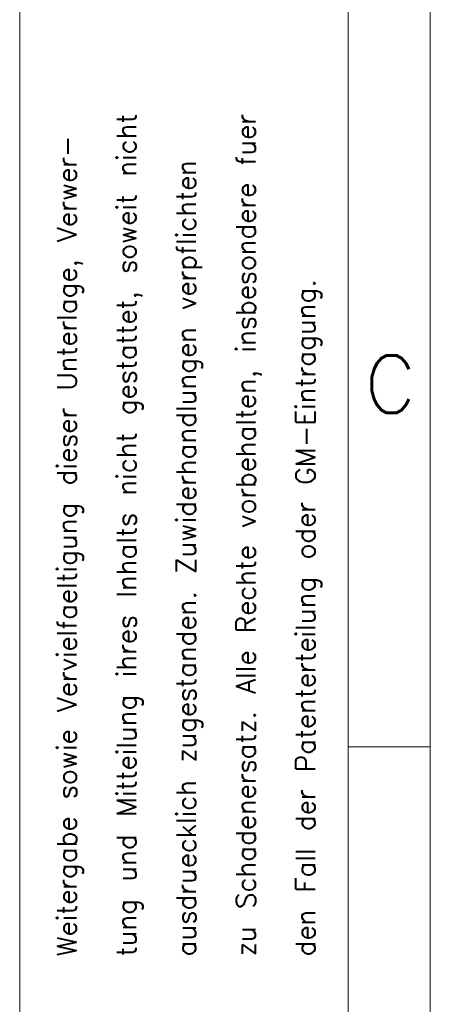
# Model space of a CAD drawing. Extents: x 0 to 1588, y 0 to 1123.
# Tile 14 of 24: x 0 to 95, y 502 to 729. Entities that reach past the tile are written whole.
import ezdxf
from ezdxf.enums import TextEntityAlignment as Align

# ---------------------------------------------------------------- set-up
doc = ezdxf.new("R2010")
doc.units = 0
doc.header["$LTSCALE"] = 18.9
doc.header["$MEASUREMENT"] = 0
doc.layers.add('90000_FRAME', color=7, linetype='CONTINUOUS')
doc.styles.add('SEACAD_TXT_SHX', font='txt.shx', dxfattribs={"height": 0.2})

msp = doc.modelspace()

# ---------------------------------------------------------------- linework, layer by layer
at = {"layer": '90000_FRAME', "color": 7, "linetype": 'CONTINUOUS', "lineweight": 13}
for p, q in [((0, 1122.82929), (0, 0)), ((75.6114, 1103.92644), (75.6114, 18.90285)), ((94.51425, 147.44223), (94.51425, 1085.02359)), ((75.6114, 561.452451), (94.51425, 561.452451))]:
    msp.add_line(p, q, dxfattribs=at)

# ---------------------------------------------------------------- texts
at = {"layer": '90000_FRAME', "color": 7, "linetype": 'CONTINUOUS', "lineweight": 13, "style": 'SEACAD_TXT_SHX'}
for s, p in [('ausdruecklich zugestanden. Zuwiderhandlungen verpflichten', (36.086653, 513.235581)), ('zu Schadenersatz. Alle Rechte vorbehalten, insbesondere fuer', (49.808722, 513.235622)), ('Weitergabe sowie Vervielfaeltigung dieser Unterlage, Verwer-', (8.642515, 513.235499)), ('tung und Mitteilung ihres Inhalts nicht gestattet, soweit nicht', (22.364584, 513.23554)), ('den Fall der Patenterteilung oder GM-Eintragung.', (63.530791, 513.235664))]:
    msp.add_text(s, height=4.46524, rotation=90.000172, dxfattribs=at).set_placement(p, align=Align.TOP_LEFT)
msp.add_text('C', height=13.231995, dxfattribs=at).set_placement((79.343009, 651.494378), align=Align.TOP_LEFT)

doc.saveas('drawing.dxf')
